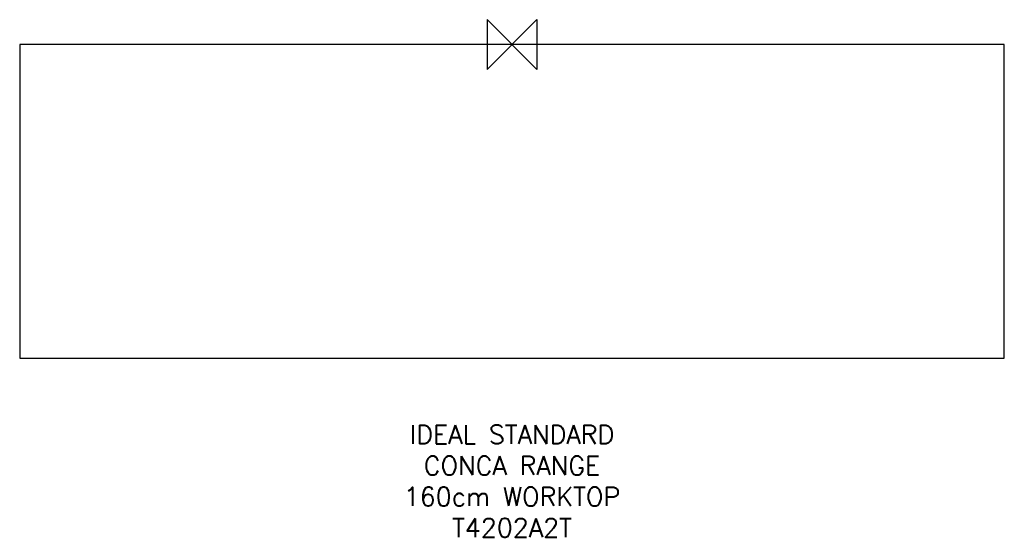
# Model space of a CAD drawing. Header units: millimetres. Extents: x 52123 to 53708, y -853 to -20.
import ezdxf

# ---------------------------------------------------------------- set-up
doc = ezdxf.new("R2010")
doc.units = ezdxf.units.MM
doc.header["$LTSCALE"] = 54.820741
doc.layers.get('0').update_dxf_attribs({"linetype": 'CONTINUOUS'})
doc.layers.add('ORIGIN', color=6, linetype='CONTINUOUS')
doc.layers.add('Text', color=7, linetype='CONTINUOUS')
doc.styles.add('Fastrack', font='simplex.shx')

# ---------------------------------------------------------------- blocks, each defined once
blk = doc.blocks.new('ORIGIN')
at = {"layer": 'ORIGIN'}
blk.add_lwpolyline([(-20, 20), (-20, -20), (20, 20), (20, -20)], close=True, dxfattribs=at)

msp = doc.modelspace()

# ---------------------------------------------------------------- linework, layer by layer
at = {"color": 2, "linetype": 'Continuous'}
for p, q in [((52123.2, -60.1), (52123.2, -564.7)), ((53708, -59.9), (52123.4, -59.9)), ((53708.2, -564.7), (53708.2, -60.1)), ((52123.4, -564.9), (53708, -564.9))]:
    msp.add_line(p, q, dxfattribs=at)
for centre, start, end in [((52123.4, -60.1), 90, 180), ((53708, -60.1), 0, 90), ((52123.4, -564.7), 180, 270), ((53708, -564.7), 270, 0)]:
    msp.add_arc(centre, 0.2, start, end, dxfattribs=at)

# ---------------------------------------------------------------- block references
at = {"layer": 'ORIGIN', "color": 2, "xscale": -2, "yscale": 2, "zscale": 2}
msp.add_blockref('ORIGIN', (52915.7, -59.9), dxfattribs=at)

# ---------------------------------------------------------------- texts
at = {"layer": 'Text', "insert": (52915.7, -672.8), "char_height": 30, "width": 2237.289, "attachment_point": 2, "style": 'Fastrack'}
msp.add_mtext('IDEAL STANDARD\\PCONCA RANGE\\P160cm WORKTOP\\PT4202A2T', dxfattribs=at)

doc.saveas('drawing.dxf')
